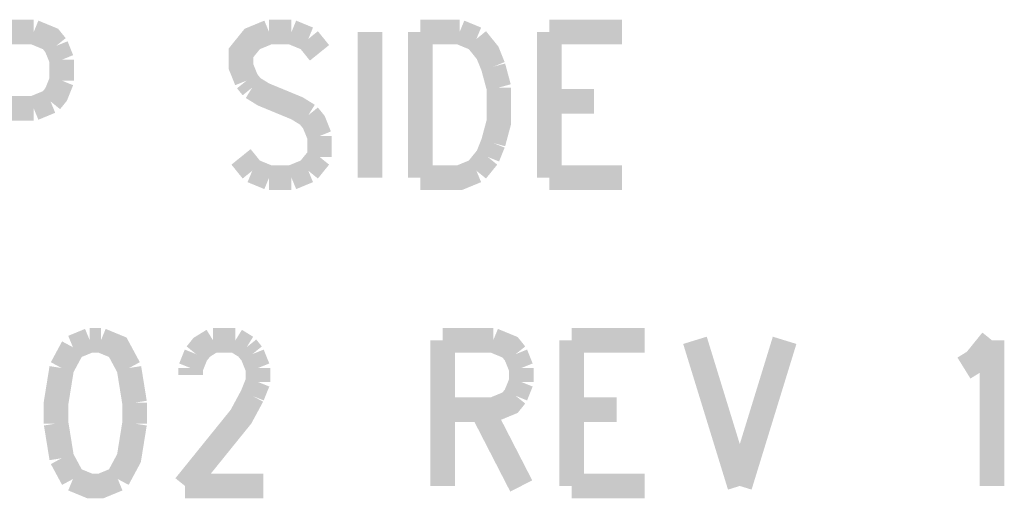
# Model space of a CAD drawing. Extents: x 7.45 to 9.58, y 7.55 to 9.58.
# Tile 2 of 2: x 8.78 to 9.58, y 7.55 to 7.94. Entities that reach past the tile are written whole.
import ezdxf

# ---------------------------------------------------------------- set-up
doc = ezdxf.new("R2010")
doc.units = 0
doc.layers.add('TOPASSEMBLY_PHO', color=7, linetype='CONTINUOUS')

msp = doc.modelspace()

# ---------------------------------------------------------------- linework, layer by layer
at = {"layer": 'TOPASSEMBLY_PHO', "const_width": 0.02}
for points in [[(8.7509, 7.92812), (8.79181, 7.92812)], [(8.79181, 7.92812), (8.80545, 7.9225), (8.81, 7.91687)], [(8.98272, 7.92812), (8.96909, 7.9225), (8.96, 7.91125), (8.96, 7.9), (8.96454, 7.88875)], [(9.0009, 7.92812), (8.98272, 7.92812)], [(9.01454, 7.9225), (9.0009, 7.92812)], [(9.02363, 7.91125), (9.01454, 7.9225)], [(9.06454, 7.92812), (9.06454, 7.81)], [(9.10545, 7.92812), (9.10545, 7.81)], [(9.10545, 7.92812), (9.13727, 7.92812)], [(9.13727, 7.92812), (9.1509, 7.9225)], [(9.1509, 7.9225), (9.16, 7.91125), (9.16454, 7.9)], [(9.21, 7.92812), (9.21, 7.81)], [(9.21, 7.92812), (9.26909, 7.92812)], [(8.81, 7.91687), (8.81454, 7.90562)], [(8.81454, 7.90562), (8.81454, 7.88875)], [(9.16454, 7.9), (9.16909, 7.88312)], [(8.81454, 7.88875), (8.81, 7.8775), (8.80545, 7.87187)], [(8.96454, 7.88875), (8.96909, 7.88312)], [(8.96909, 7.88312), (8.97818, 7.8775), (9.00545, 7.86625), (9.01454, 7.86062)], [(9.16909, 7.88312), (9.16909, 7.855), (9.16454, 7.83812)], [(8.79181, 7.86625), (8.7509, 7.86625)], [(8.80545, 7.87187), (8.79181, 7.86625)], [(9.21, 7.87187), (9.24636, 7.87187)], [(9.01454, 7.86062), (9.01909, 7.855), (9.02363, 7.84375)], [(9.02363, 7.84375), (9.02363, 7.82687)], [(9.16454, 7.83812), (9.16, 7.82687)], [(8.96909, 7.81562), (8.96, 7.82687)], [(9.02363, 7.82687), (9.01454, 7.81562)], [(9.16, 7.82687), (9.1509, 7.81562)], [(8.98272, 7.81), (8.96909, 7.81562)], [(9.0009, 7.81), (8.98272, 7.81)], [(9.01454, 7.81562), (9.0009, 7.81)], [(9.1509, 7.81562), (9.13727, 7.81), (9.10545, 7.81)], [(9.21, 7.81), (9.26909, 7.81)], [(8.83727, 7.67812), (8.82363, 7.6725)], [(8.84636, 7.67812), (8.83727, 7.67812)], [(8.86909, 7.65562), (8.86, 7.6725), (8.84636, 7.67812)], [(8.92363, 7.66687), (8.92818, 7.6725), (8.93727, 7.67812)], [(8.93727, 7.67812), (8.95545, 7.67812)], [(8.95545, 7.67812), (8.96454, 7.6725)], [(9.12363, 7.67812), (9.12363, 7.56)], [(9.12363, 7.67812), (9.16454, 7.67812)], [(9.16454, 7.67812), (9.17818, 7.6725), (9.18272, 7.66687)], [(9.22818, 7.67812), (9.22818, 7.56)], [(9.22818, 7.67812), (9.28727, 7.67812)], [(9.32818, 7.67812), (9.36454, 7.56)], [(9.4009, 7.67812), (9.36454, 7.56)], [(9.54636, 7.65562), (9.55545, 7.66125), (9.56909, 7.67812)], [(9.56909, 7.67812), (9.56909, 7.56)], [(8.82363, 7.6725), (8.81454, 7.65562)], [(8.91909, 7.65562), (8.92363, 7.66687)], [(8.96454, 7.6725), (8.96909, 7.66687)], [(8.96909, 7.66687), (8.97363, 7.65562)], [(9.18272, 7.66687), (9.18727, 7.65562)], [(8.81454, 7.65562), (8.81, 7.6275), (8.81, 7.61062)], [(8.87363, 7.6275), (8.86909, 7.65562)], [(8.91909, 7.65), (8.91909, 7.65562)], [(8.97363, 7.65562), (8.97363, 7.64437)], [(9.18727, 7.65562), (9.18727, 7.64437)], [(8.97363, 7.64437), (8.96909, 7.63312)], [(9.18727, 7.64437), (9.18272, 7.63312)], [(8.96909, 7.63312), (8.96, 7.61625), (8.91454, 7.56)], [(9.18272, 7.63312), (9.17818, 7.6275), (9.16454, 7.62187)], [(8.87363, 7.61062), (8.87363, 7.6275)], [(9.16454, 7.62187), (9.12363, 7.62187)], [(9.15545, 7.62187), (9.18727, 7.56)], [(9.22818, 7.62187), (9.26454, 7.62187)], [(8.81, 7.61062), (8.81454, 7.5825)], [(8.86, 7.56562), (8.86909, 7.5825), (8.87363, 7.61062)], [(8.81454, 7.5825), (8.82363, 7.56562)], [(8.82363, 7.56562), (8.83727, 7.56), (8.84636, 7.56), (8.86, 7.56562)], [(8.91454, 7.56), (8.97818, 7.56)], [(9.22818, 7.56), (9.28727, 7.56)]]:
    msp.add_lwpolyline(points, dxfattribs=at)

doc.saveas('drawing.dxf')
